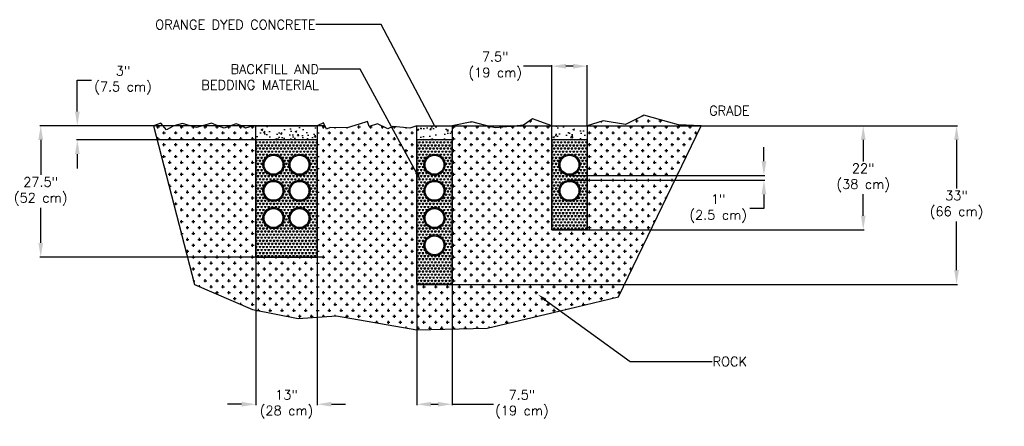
# Model space of a CAD drawing. Header units: inches. Extents: x -74 to 134, y 33 to 119.
import ezdxf
from ezdxf import colors
from ezdxf.entities.mleader import LeaderData, LeaderLine
from ezdxf.enums import TextEntityAlignment as Align
from ezdxf.math import Vec2, Vec3

# ---------------------------------------------------------------- set-up
doc = ezdxf.new("R2010")
doc.units = ezdxf.units.IN
doc.header["$MEASUREMENT"] = 0
for name, color, linetype in [('BEDDING_&_BACKFILL', 42, 'Continuous'), ('Conduit', 20, 'Continuous'), ('DIMENSION', 7, 'Continuous'), ('GRAD', 7, 'Continuous'), ('ROCK', 7, 'Continuous'), ('TEXT', 7, 'Continuous')]:
    doc.layers.add(name, color=color, linetype=linetype)
doc.styles.add('120', font='simplex8.shx', dxfattribs={"height": 2})
doc.dimstyles.get("Standard").update_dxf_attribs({"dimtxt": 2, "dimasz": 3, "dimexe": 0.18, "dimexo": 0.0625, "dimgap": 0.09, "dimtad": 0, "dimtih": 1, "dimtoh": 1, "dimdec": 4, "dimzin": 0, "dimdsep": 46, "dimtxsty": '120', "dimcen": 0.09, "dimclrd": 256, "dimclre": 256, "dimclrt": 256, "dimadec": 0, "dimazin": 0, "dimtfac": 1, "dimtdec": 4, "dimtofl": 0, "dimtmove": 0, "dimatfit": 3, "dimfxl": 1, "dimtolj": 1, "dimtzin": 0, "dimarcsym": 0})
pattern_1 = [(50, (-17.8868, 69.075), (3.5863, -0.31376), [0.375, -4.125]), (355, (-17.887, 69.075), (-0.69376, 3.76096), [0.3, -3.3]), (100.4514, (-17.588, 69.0488), (2.89254, 3.4472), [0.3187, -3.50571]), (46.184, (-17.887, 70.075), (5.3362, -0.8276), [0.5625, -6.1875]), (96.636, (-17.442, 70.006), (4.6733, 4.8706), [0.47805, -5.25857]), (351.184, (-17.887, 70.075), (4.6733, 4.8706), [0.45, -4.95]), (21, (-17.3868, 69.825), (2.98454, -2.0131), [0.375, -4.125]), (326, (-17.387, 69.825), (1.21658, 3.62575), [0.3, -3.3]), (71.4514, (-17.138, 69.657), (4.20111, 1.61266), [0.3187, -3.50571]), (37.5, (-17.8868, 69.0749), (0.0608, 1.66447), [0, -3.26, 0, -3.35, 0, -3.3125]), (7.5, (-17.8868, 69.075), (1.315348, 1.97206), [0, -1.91, 0, -3.185, 0, -1.2625]), (327.5, (-19.0018, 69.0749), (2.669112, -0.112774), [0, -1.25, 0, -3.9, 0, -5.175]), (317.5, (-19.5018, 69.075), (2.91593, 0.500525), [0, -1.625, 0, -2.59, 0, -3.675])]
pattern_2 = [(60, (-17.8868, 69.0749), (-0.375, 0.649519), [0.375, -0.375]), (120, (-17.8868, 69.0749), (-0.75, 4e-10), [0.375, -0.375]), (0, (-18.0743, 69.3997), (0.375, 0.649519), [0.375, -0.375])]

# ---------------------------------------------------------------- blocks, each defined once
blk = doc.blocks.new('CONDUIT')
at = {"layer": 'Conduit'}
h = blk.add_hatch(color=256, dxfattribs=at)
h.dxf.hatch_style = 1
h.paths.add_polyline_path([(-2.25, 0, 1), (2.25, 0, 1)])
h.paths.add_polyline_path([(2, 0, -1), (-2, 0, -1)], flags=16)
for radius in [2.25, 2]:
    blk.add_circle((0, 0), radius, dxfattribs=at)
blk = doc.blocks.new('*D3')
at = {"layer": 'Defpoints', "color": 0, "transparency": 16777216}
for p in [(45.69, 96.82), (104.05, 96.82), (45.69, 74.82)]:
    blk.add_point(p, dxfattribs=at)
at = {"layer": 'DIMENSION', "lineweight": -2, "transparency": 16777216}
for p, q in [((45.75, 96.82), (104.23, 96.82)), ((104.05, 93.82), (104.05, 89.3)), ((104.05, 77.82), (104.05, 82.35)), ((45.75, 74.82), (104.23, 74.82))]:
    blk.add_line(p, q, dxfattribs=at)
at = {"layer": 'DIMENSION', "transparency": 16777216}
for points in [[(103.55, 93.82), (104.55, 93.82), (104.05, 96.82)], [(103.55, 77.82), (104.55, 77.82), (104.05, 74.82)]]:
    blk.add_solid(points, dxfattribs=at)
at = {"layer": 'DIMENSION', "transparency": 16777216, "insert": (104.05, 85.82), "char_height": 2, "attachment_point": 5, "style": '120'}
blk.add_mtext('\\A1;22"\\P(38 cm)', dxfattribs=at)
blk = doc.blocks.new('*D4')
at = {"layer": 'Defpoints', "color": 0, "transparency": 16777216}
for p in [(17.15, 96.82), (123.78, 96.82), (17.15, 63.32)]:
    blk.add_point(p, dxfattribs=at)
at = {"layer": 'DIMENSION', "lineweight": -2, "transparency": 16777216}
for p, q in [((17.21, 96.82), (123.96, 96.82)), ((123.78, 93.82), (123.78, 83.55)), ((123.78, 66.32), (123.78, 76.6)), ((17.21, 63.32), (123.96, 63.32))]:
    blk.add_line(p, q, dxfattribs=at)
at = {"layer": 'DIMENSION', "transparency": 16777216}
for points in [[(123.28, 93.82), (124.28, 93.82), (123.78, 96.82)], [(123.28, 66.32), (124.28, 66.32), (123.78, 63.32)]]:
    blk.add_solid(points, dxfattribs=at)
at = {"layer": 'DIMENSION', "transparency": 16777216, "insert": (123.78, 80.07), "char_height": 2, "width": 20.1887, "attachment_point": 5, "style": '120'}
blk.add_mtext('\\A1;33"\\P(66 cm) ', dxfattribs=at)
blk = doc.blocks.new('*D5')
at = {"layer": 'Defpoints', "color": 0, "transparency": 16777216}
for p in [(9.65, 63.32), (17.15, 63.32), (9.65, 38)]:
    blk.add_point(p, dxfattribs=at)
at = {"layer": 'DIMENSION', "lineweight": -2, "transparency": 16777216}
for p, q in [((9.65, 63.26), (9.65, 37.82)), ((17.15, 63.26), (17.15, 37.82)), ((12.65, 38), (14.15, 38)), ((17.15, 38), (25.88, 38))]:
    blk.add_line(p, q, dxfattribs=at)
at = {"layer": 'DIMENSION', "transparency": 16777216}
for points in [[(12.65, 38.5), (12.65, 37.5), (9.65, 38)], [(14.15, 38.5), (14.15, 37.5), (17.15, 38)]]:
    blk.add_solid(points, dxfattribs=at)
at = {"layer": 'DIMENSION', "transparency": 16777216, "insert": (31.88, 38), "char_height": 2, "attachment_point": 5, "style": '120'}
blk.add_mtext('\\A1;7.5"\\P(19 cm)', dxfattribs=at)
blk = doc.blocks.new('*D6')
at = {"layer": 'Defpoints', "color": 0, "transparency": 16777216}
for p in [(38.19, 109.4), (38.19, 96.82), (45.69, 96.82)]:
    blk.add_point(p, dxfattribs=at)
at = {"layer": 'DIMENSION', "lineweight": -2, "transparency": 16777216}
for p, q in [((38.19, 109.4), (32.24, 109.4)), ((38.19, 96.89), (38.19, 109.58)), ((42.69, 109.4), (41.19, 109.4)), ((45.69, 96.89), (45.69, 109.58))]:
    blk.add_line(p, q, dxfattribs=at)
at = {"layer": 'DIMENSION', "transparency": 16777216}
for points in [[(41.19, 109.9), (41.19, 108.9), (38.19, 109.4)], [(42.69, 109.9), (42.69, 108.9), (45.69, 109.4)]]:
    blk.add_solid(points, dxfattribs=at)
at = {"layer": 'DIMENSION', "transparency": 16777216, "insert": (26.24, 109.4), "char_height": 2, "attachment_point": 5, "style": '120'}
blk.add_mtext('\\A1;7.5"\\P(19 cm)', dxfattribs=at)
blk = doc.blocks.new('*D7')
at = {"layer": 'Defpoints', "color": 0, "transparency": 16777216}
for p in [(-24.39, 69.07), (-11.39, 69.07), (-24.39, 38)]:
    blk.add_point(p, dxfattribs=at)
at = {"layer": 'DIMENSION', "lineweight": -2, "transparency": 16777216}
for p, q in [((-24.39, 69.01), (-24.39, 37.82)), ((-11.39, 69.01), (-11.39, 37.82)), ((-27.39, 38), (-30.39, 38)), ((-8.39, 38), (-5.39, 38))]:
    blk.add_line(p, q, dxfattribs=at)
at = {"layer": 'DIMENSION', "transparency": 16777216}
for points in [[(-27.39, 38.5), (-27.39, 37.5), (-24.39, 38)], [(-8.39, 38.5), (-8.39, 37.5), (-11.39, 38)]]:
    blk.add_solid(points, dxfattribs=at)
at = {"layer": 'DIMENSION', "transparency": 16777216, "insert": (-17.89, 38), "char_height": 2, "attachment_point": 5, "style": '120'}
blk.add_mtext('\\A1;13"\\P(28 cm)', dxfattribs=at)
blk = doc.blocks.new('*D8')
at = {"layer": 'Defpoints', "color": 0, "transparency": 16777216}
for p in [(41.94, 86.32), (41.94, 85.32), (83.05, 85.32)]:
    blk.add_point(p, dxfattribs=at)
at = {"layer": 'DIMENSION', "lineweight": -2, "transparency": 16777216}
for p, q in [((83.05, 89.32), (83.05, 92.32)), ((42, 86.32), (83.23, 86.32)), ((42, 85.32), (83.23, 85.32)), ((83.05, 82.32), (83.05, 79.32)), ((83.05, 79.32), (80.05, 79.32))]:
    blk.add_line(p, q, dxfattribs=at)
at = {"layer": 'DIMENSION', "transparency": 16777216}
for points in [[(82.55, 89.32), (83.55, 89.32), (83.05, 86.32)], [(82.55, 82.32), (83.55, 82.32), (83.05, 85.32)]]:
    blk.add_solid(points, dxfattribs=at)
at = {"layer": 'DIMENSION', "transparency": 16777216, "insert": (73.38, 79.32), "char_height": 2, "attachment_point": 5, "style": '120'}
blk.add_mtext('\\A1;1"\\P(2.5 cm)', dxfattribs=at)
blk = doc.blocks.new('*D9')
at = {"layer": 'Defpoints', "color": 0, "transparency": 16777216}
for p in [(-69.86, 96.82), (-9.89, 96.82), (-9.89, 69.07)]:
    blk.add_point(p, dxfattribs=at)
at = {"layer": 'DIMENSION', "lineweight": -2, "transparency": 16777216}
for p, q in [((-9.95, 96.82), (-70.04, 96.82)), ((-69.86, 93.82), (-69.86, 86.42)), ((-69.86, 72.07), (-69.86, 79.48)), ((-9.95, 69.07), (-70.04, 69.07))]:
    blk.add_line(p, q, dxfattribs=at)
at = {"layer": 'DIMENSION', "transparency": 16777216}
for points in [[(-70.36, 93.82), (-69.36, 93.82), (-69.86, 96.82)], [(-70.36, 72.07), (-69.36, 72.07), (-69.86, 69.07)]]:
    blk.add_solid(points, dxfattribs=at)
at = {"layer": 'DIMENSION', "transparency": 16777216, "insert": (-69.86, 82.95), "char_height": 2, "attachment_point": 5, "style": '120'}
blk.add_mtext('\\A1;27.5"\\P(52 cm)', dxfattribs=at)
blk = doc.blocks.new('*D10')
at = {"layer": 'Defpoints', "color": 0, "transparency": 16777216}
for p in [(-62.12, 96.82), (-24.39, 96.82), (-24.39, 93.82)]:
    blk.add_point(p, dxfattribs=at)
at = {"layer": 'DIMENSION', "lineweight": -2, "transparency": 16777216}
for p, q in [((-62.12, 99.82), (-62.12, 106.42)), ((-62.12, 106.42), (-59.12, 106.42)), ((-24.45, 96.82), (-62.3, 96.82)), ((-24.45, 93.82), (-62.3, 93.82)), ((-62.12, 90.82), (-62.12, 87.82))]:
    blk.add_line(p, q, dxfattribs=at)
at = {"layer": 'DIMENSION', "transparency": 16777216}
for points in [[(-62.62, 99.82), (-61.62, 99.82), (-62.12, 96.82)], [(-62.62, 90.82), (-61.62, 90.82), (-62.12, 93.82)]]:
    blk.add_solid(points, dxfattribs=at)
at = {"layer": 'DIMENSION', "transparency": 16777216, "insert": (-52.46, 106.42), "char_height": 2, "attachment_point": 5, "style": '120'}
blk.add_mtext('\\A1;3"\\P(7.5 cm)', dxfattribs=at)
blk = doc.blocks.new('_Dot')
at = {"color": 0, "linetype": 'ByBlock', "lineweight": -2}
blk.add_line((-0.5, 0), (-1, 0), dxfattribs=at)
at = {"color": 0, "linetype": 'ByBlock', "const_width": 0.5}
blk.add_lwpolyline([(-0.25, 0, 1), (0.25, 0, 1)], format="xyb", close=True, dxfattribs=at)

msp = doc.modelspace()

# ---------------------------------------------------------------- hatches: boundary and pattern name
at = {"layer": 'BEDDING_&_BACKFILL'}
h = msp.add_hatch(dxfattribs=at)
h.set_pattern_fill('TRIANG', color=256, scale=2)
h.set_pattern_definition(pattern_2)
h.paths.add_polyline_path([(-24.38683, 93.82491), (-24.38683, 69.07491), (-11.38683, 69.07491), (-11.38683, 93.82491)])
h.paths.add_polyline_path([(-17.13683, 88.57491, -1), (-13.13683, 88.57491, -1)], flags=16)
h.paths.add_polyline_path([(-22.63683, 88.57491, -1), (-18.63683, 88.57491, -1)], flags=16)
h.paths.add_polyline_path([(-17.13683, 83.07491, -1), (-13.13683, 83.07491, -1)], flags=16)
h.paths.add_polyline_path([(-22.63683, 83.07491, -1), (-18.63683, 83.07491, -1)], flags=16)
h.paths.add_polyline_path([(-17.13683, 77.32491, -1), (-13.13683, 77.32491, -1)], flags=16)
h.paths.add_polyline_path([(-22.63683, 77.32491, -1), (-18.63683, 77.32491, -1)], flags=16)
h = msp.add_hatch(dxfattribs=at)
h.set_pattern_fill('TRIANG', color=256, scale=2)
h.set_pattern_definition(pattern_2)
h.paths.add_polyline_path([(9.65083, 93.82491), (9.65083, 63.32491), (17.15083, 63.32491), (17.15083, 93.82491)])
h.paths.add_polyline_path([(11.40083, 88.57491, -1), (15.40083, 88.57491, -1)], flags=16)
h.paths.add_polyline_path([(11.40083, 83.07491, -1), (15.40083, 83.07491, -1)], flags=16)
h.paths.add_polyline_path([(11.40083, 77.32491, -1), (15.40083, 77.32491, -1)], flags=16)
h.paths.add_polyline_path([(11.40083, 71.57491, -1), (15.40083, 71.57491, -1)], flags=16)
h = msp.add_hatch(dxfattribs=at)
h.set_pattern_fill('TRIANG', color=256, scale=2)
h.set_pattern_definition(pattern_2)
h.paths.add_polyline_path([(45.68848, 93.82491), (38.18848, 93.82491), (38.18848, 74.82491), (45.68848, 74.82491)])
h.paths.add_polyline_path([(43.93848, 88.57491, -1), (39.93848, 88.57491, -1)], flags=16)
h.paths.add_polyline_path([(39.93848, 83.07491, -1), (43.93848, 83.07491, -1)], flags=16)
at = {"layer": 'Conduit'}
h = msp.add_hatch(dxfattribs=at)
h.set_pattern_fill('AR-CONC', color=256, scale=0.5)
h.set_pattern_definition(pattern_1)
h.paths.add_polyline_path([(-11.38683, 93.82491), (-11.38683, 96.82491), (-24.38683, 96.82491), (-24.38683, 93.82491)])
h = msp.add_hatch(dxfattribs=at)
h.set_pattern_fill('AR-CONC', color=256, scale=0.5)
h.set_pattern_definition(pattern_1)
h.paths.add_polyline_path([(9.65083, 93.82491), (17.15083, 93.82491), (17.15083, 96.82491), (9.65083, 96.82491)])
h = msp.add_hatch(dxfattribs=at)
h.set_pattern_fill('AR-CONC', color=256, scale=0.5)
h.set_pattern_definition(pattern_1)
h.paths.add_polyline_path([(38.18848, 93.82491), (45.68848, 93.82491), (45.68848, 96.82491), (38.18848, 96.82491)])
at = {"layer": 'ROCK'}
h = msp.add_hatch(dxfattribs=at)
h.set_pattern_fill('CROSS', color=256, scale=5)
h.set_pattern_definition([(0, (-17.8868, 69.0749), (1.25, 1.25), [0.625, -1.875]), (90, (-17.5743, 68.7624), (-1.25, 1.25), [0.625, -1.875])])
h.paths.add_polyline_path([(69.76442, 96.82491), (65.01154, 97.03845), (62.94317, 97.59912), (57.63551, 99.03785), (56.44973, 98.44542), (53.76766, 97.10544), (49.03875, 97.88122), (45.68848, 96.82491), (45.68848, 74.82491), (38.18848, 74.82491), (38.18848, 93.82491), (38.18848, 96.82491), (34.1462, 98.30437), (32.24381, 96.92858), (29.55845, 96.68229), (26.21987, 96.37609), (23.98257, 96.96439), (21.3005, 97.66964), (17.15083, 96.82491), (17.15083, 63.32491), (9.65083, 63.32491), (9.65083, 96.82491), (8.17632, 96.32822), (6.81156, 96.46019), (4.62356, 96.67176), (3.56485, 96.17809), (1.31283, 97.20271), (-0.4216, 96.67316), (-0.73675, 97.70535), (-2.5051, 97.16544), (-5.04601, 96.38966), (-8.64071, 96.46902), (-9.42666, 96.10097), (-10.05724, 97.44754), (-11.38683, 96.82491), (-11.38683, 93.82491), (-11.38683, 69.07491), (-24.38683, 69.07491), (-24.38683, 96.82491), (-24.94754, 96.82491), (-26.57127, 96.33298), (-27.31512, 96.82491), (-28.50197, 97.21489), (-29.72575, 96.82491), (-31.07492, 96.31434), (-32.39466, 96.82491), (-33.75621, 97.35167), (-35.62318, 96.82491), (-36.95328, 96.44964), (-38.24905, 96.82491), (-39.88483, 97.29866), (-41.73585, 96.82491), (-43.28554, 95.96525), (-44.44781, 97.34168), (-46.04055, 96.82491), (-37.36503, 63.32491), (-25.10637, 58.00506), (-15.4211, 56.09203), (-7.3125, 56.65468), (9.65083, 53.72887), (24.55881, 54.06647), (38.18848, 57.32987), (52.31551, 60.71235)])

# ---------------------------------------------------------------- linework, layer by layer
at = {"layer": 'BEDDING_&_BACKFILL'}
for points in [[(-24.38683, 93.82491), (-24.38683, 69.07491), (-11.38683, 69.07491), (-11.38683, 93.82491)], [(9.65083, 93.82491), (9.65083, 63.32491), (17.15083, 63.32491), (17.15083, 93.82491)], [(38.18848, 93.82491), (38.18848, 74.82491), (45.68848, 74.82491), (45.68848, 93.82491)]]:
    msp.add_lwpolyline(points, close=True, dxfattribs=at)
at = {"layer": 'Conduit'}
for points in [[(-24.38683, 96.82491), (-11.38683, 96.82491), (-11.38683, 93.82491), (-24.38683, 93.82491)], [(9.65083, 96.82491), (17.15083, 96.82491), (17.15083, 93.82491), (9.65083, 93.82491)], [(38.18848, 96.82491), (45.68848, 96.82491), (45.68848, 93.82491), (38.18848, 93.82491)]]:
    msp.add_lwpolyline(points, close=True, dxfattribs=at)
at = {"layer": 'GRAD'}
for points in [[(-46.04055, 96.82491), (-57.71347, 96.82491)], [(69.76442, 96.82491), (80.53256, 96.82491)]]:
    msp.add_lwpolyline(points, dxfattribs=at)
at = {"layer": 'ROCK'}
for points in [[(-11.38683, 96.52933), (-11.38683, 69.07491), (-24.38683, 69.07491), (-24.38683, 96.82491), (-24.94754, 96.82491), (-26.57127, 96.33298), (-27.31512, 96.82491), (-28.50197, 97.21489), (-29.72575, 96.82491), (-31.07492, 96.31434), (-32.39466, 96.82491), (-33.75621, 97.35167), (-35.62318, 96.82491), (-36.95328, 96.44964), (-38.24905, 96.82491), (-39.88483, 97.29866), (-41.73585, 96.82491), (-43.28554, 95.96525), (-44.44781, 97.34168), (-46.04055, 96.82491), (-37.36503, 63.32491), (-25.10637, 58.00506), (-15.4211, 56.09203), (-7.3125, 56.65468), (9.65083, 53.72887), (24.55881, 54.06647), (38.18848, 57.32987), (52.31551, 60.71235), (69.76442, 96.82491), (65.01154, 97.03845), (62.94317, 97.59912), (57.63551, 99.03785), (56.44973, 98.44542), (53.76766, 97.10544), (49.03875, 97.88122), (45.68848, 96.82491), (45.68848, 74.82491), (38.18848, 74.82491), (38.18848, 96.82491), (34.1462, 98.30437), (32.24381, 96.92858), (29.55845, 96.68229), (26.21987, 96.37609), (23.98257, 96.96439), (21.3005, 97.66964), (17.15083, 96.82491), (17.15083, 63.32491), (9.65083, 63.32491), (9.65083, 96.82491), (8.17632, 96.32822), (6.81156, 96.46019), (4.62356, 96.67176), (3.56485, 96.17809), (1.31283, 97.20271), (-0.4216, 96.67316), (-0.73675, 97.70535), (-2.5051, 97.16544), (-5.04601, 96.38966), (-8.64071, 96.46902), (-8.64071, 96.46902), (-9.42666, 96.10097), (-10.05724, 97.44754), (-11.38683, 96.82491)], [(-24.38683, 69.07491), (-24.38683, 93.82491)]]:
    msp.add_lwpolyline(points, dxfattribs=at)

# ---------------------------------------------------------------- block references
at = {"layer": 'Conduit'}
for p in [(-20.63683, 88.57491), (-15.13683, 88.57491), (13.40083, 88.57491), (41.93848, 88.57491), (-20.63683, 83.07491), (-15.13683, 83.07491), (13.40083, 83.07491), (41.93848, 83.07491), (-20.63683, 77.32491), (-15.13683, 77.32491), (13.40083, 77.32491), (13.40083, 71.57491)]:
    msp.add_blockref('CONDUIT', p, dxfattribs=at)

# ---------------------------------------------------------------- texts
at = {"layer": 'TEXT', "style": '120'}
msp.add_text(' GRADE', height=2, dxfattribs=at).set_placement((70.09197, 99.99999), align=Align.MIDDLE_LEFT)

# ---------------------------------------------------------------- dimensions: what is measured, and where the dimension line sits
at = {"layer": 'DIMENSION'}
for base, p1, p2, picture, middle in [((38.18848, 109.39762), (45.68848, 96.82491), (38.18848, 96.82491), '*D6', (26.24134, 109.39762)), ((9.65083, 38.00039), (17.15083, 63.32491), (9.65083, 63.32491), '*D5', (31.87524, 38.00039))]:
    dim = msp.add_linear_dim(base=base, p1=p1, p2=p2, text='7.5"\\P(19 cm)', dimstyle='Standard', dxfattribs=at)
    dim.commit()
    dim.dimension.update_dxf_attribs({"geometry": picture, "text_midpoint": middle, "dimtype": 160})
for base, p1, p2, text, picture, middle in [((-62.11787, 96.82491), (-24.38683, 93.82491), (-24.38683, 96.82491), '3"\\P(7.5 cm)', '*D10', (-52.45645, 106.4201)), ((104.05154, 96.82491), (45.68848, 74.82491), (45.68848, 96.82491), '22"\\P(38 cm)', '*D3', (104.05154, 85.82491)), ((83.04513, 85.32491), (41.93848, 86.32491), (41.93848, 85.32491), '1"\\P(2.5 cm)', '*D8', (73.3837, 79.32491))]:
    dim = msp.add_linear_dim(base=base, p1=p1, p2=p2, angle=90, text=text, dimstyle='Standard', dxfattribs=at)
    dim.commit()
    dim.dimension.update_dxf_attribs({"geometry": picture, "text_midpoint": middle, "dimtype": 160})
for base, p1, p2, text, picture, middle in [((-69.85554, 96.82491), (-9.88996, 69.07491), (-9.88996, 96.82491), '27.5"\\P(52 cm)', '*D9', (-69.85554, 82.94991)), ((123.7819, 96.82491), (17.15083, 63.32491), (17.15083, 96.82491), '33"\\P(66 cm) ', '*D4', (123.7819, 80.07491))]:
    dim = msp.add_linear_dim(base=base, p1=p1, p2=p2, angle=90, text=text, dimstyle='Standard', dxfattribs=at)
    dim.commit()
    dim.dimension.update_dxf_attribs({"geometry": picture, "text_midpoint": middle})
dim = msp.add_linear_dim(base=(-24.38683, 38.00039), p1=(-11.38683, 69.07491), p2=(-24.38683, 69.07491), text='13"\\P(28 cm)', dimstyle='Standard', dxfattribs=at)
dim.commit()
dim.dimension.update_dxf_attribs({"geometry": '*D7', "text_midpoint": (-17.88683, 38.00039)})

# ---------------------------------------------------------------- leaders
ml = msp.add_multileader_mtext('Standard', dxfattribs=at)
ml.set_content('ORANGE DYED CONCRETE', color=256, style='120')
ml.set_leader_properties(color=256)
ml.set_arrow_properties(name='DOT')
ml.build(insert=Vec2(0, 0))
ml.multileader.update_dxf_attribs({"dogleg_length": 0.36, "arrow_head_size": 0.18})
ctx = ml.context
ctx.base_point, ctx.char_height, ctx.arrow_head_size, ctx.landing_gap_size, ctx.plane_origin = Vec3(-50.24927, 118.17848), 2, 0.18, 0.09, Vec3(13.40083, 96.82491)
ctx.text_align_type = 2
notes = []
notes.append((ctx, [(0, (1, 1, 0), (-11.32832, 118.17848), (-1, 0), 0.36, [(0, [(13.40083, 96.82491), (2.14162, 118.17848)], 0, [])])]))
ctx.mtext.insert, ctx.mtext.alignment, ctx.mtext.flow_direction = Vec3(-11.77832, 119.17848), 3, 5
ml = msp.add_multileader_mtext('Standard', dxfattribs=at)
ml.set_content('BACKFILL AND \\PBEDDING MATERIAL', color=256, style='120')
ml.set_leader_properties(color=256)
ml.build(insert=Vec2(0, 0))
ml.multileader.update_dxf_attribs({"dogleg_length": 0.36, "arrow_head_size": 2})
ctx = ml.context
ctx.base_point, ctx.char_height, ctx.arrow_head_size, ctx.landing_gap_size, ctx.plane_origin = Vec3(-39.51126, 108.7737), 2, 2, 0.09, Vec3(9.65083, 83.56042)
ctx.text_align_type = 2
notes.append((ctx, [(0, (1, 1, 0), (-10.5903, 108.7737), (-1, 0), 0.36, [(0, [(10.54642, 85.14355), (-2.30207, 108.7737)], 0, [])])]))
ctx.mtext.insert, ctx.mtext.alignment, ctx.mtext.flow_direction = Vec3(-11.0403, 109.7737), 3, 5
ml = msp.add_multileader_mtext('Standard', dxfattribs=at)
ml.set_content('ROCK', color=256, style='120')
ml.set_leader_properties(color=256)
ml.build(insert=Vec2(0, 0))
ml.multileader.update_dxf_attribs({"dogleg_length": 0.36, "arrow_head_size": 2})
ctx = ml.context
ctx.base_point, ctx.char_height, ctx.arrow_head_size, ctx.landing_gap_size, ctx.plane_origin = Vec3(72.09952, 47.01549), 2, 2, 0.09, Vec3(35.27128, 61.18646)
notes.append((ctx, [(0, (1, 1, 0), (71.73952, 47.01549), (1, 0), 0.36, [(0, [(35.27128, 61.18646), (54.79468, 47.01549)], 0, [])])]))
ctx.mtext.insert, ctx.mtext.flow_direction = Vec3(72.18952, 48.01549), 5
for ctx, leaders in notes:
    for number, flags, end, landing, length, lines in leaders:
        leader = LeaderData()
        leader.index, (leader.has_last_leader_line, leader.has_dogleg_vector, leader.attachment_direction) = number, flags
        leader.last_leader_point, leader.dogleg_vector, leader.dogleg_length = Vec3(end), Vec3(landing), length
        for number, points, colour, breaks in lines:
            line = LeaderLine()
            line.index, line.vertices, line.color, line.breaks = number, Vec3.list(points), colors.encode_raw_color(colour), breaks
            leader.lines.append(line)
        ctx.leaders.append(leader)

doc.saveas('drawing.dxf')
